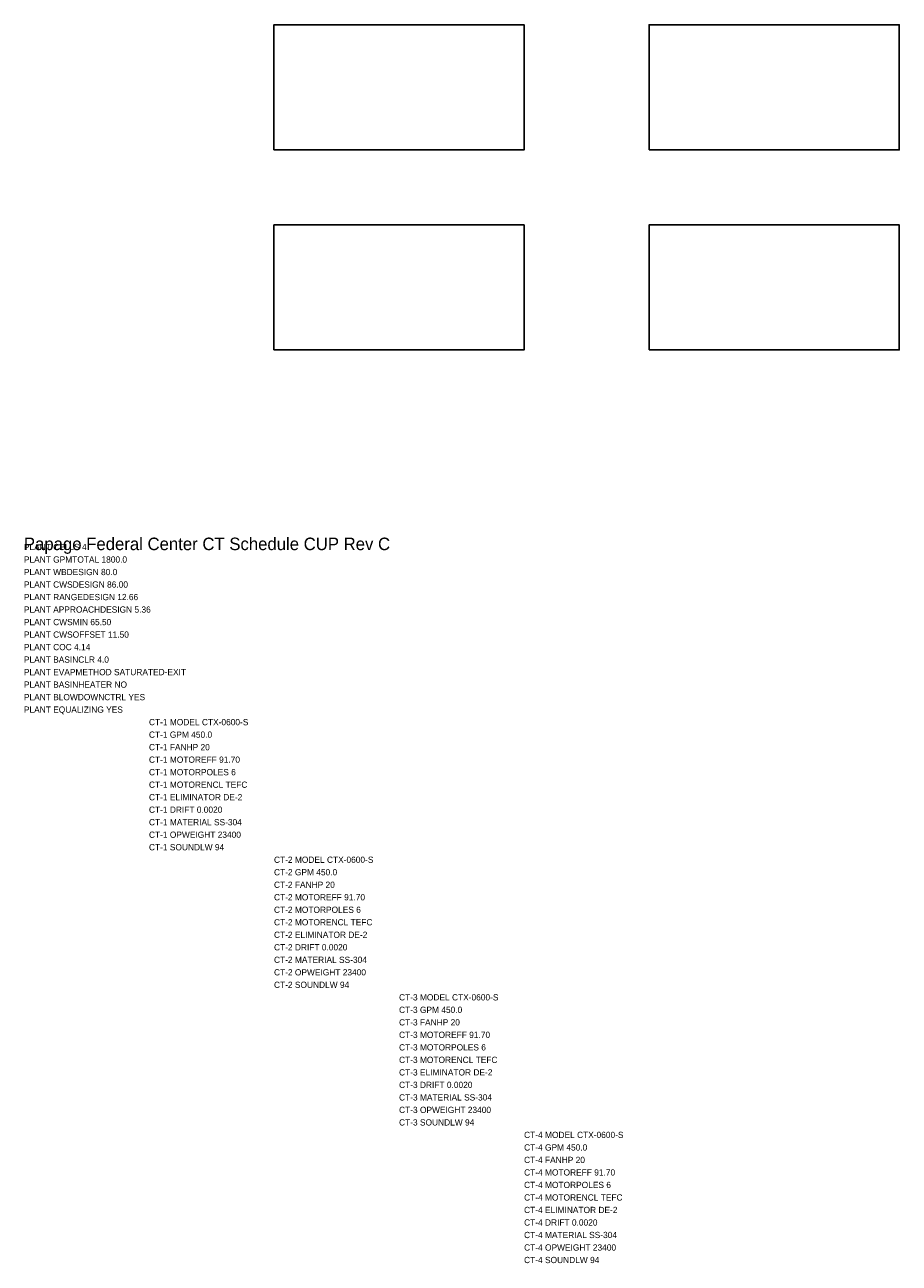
# Model space of a CAD drawing. Header units: metres. Extents: x 0.1 to 70, y -57 to 42.
import ezdxf

# ---------------------------------------------------------------- set-up
doc = ezdxf.new("R2010")
doc.units = ezdxf.units.M
for name, color, linetype in [('G-TBLK', 7, 'Continuous'), ('M-CTWR-PLAN', 7, 'Continuous'), ('M-CTWR-SCHD', 7, 'Continuous')]:
    doc.layers.add(name, color=color, linetype=linetype)

msp = doc.modelspace()

# ---------------------------------------------------------------- linework, layer by layer
at = {"layer": 'M-CTWR-PLAN'}
for points in [[(20, 32), (40, 32), (40, 42), (20, 42)], [(50, 32), (70, 32), (70, 42), (50, 42)], [(20, 16), (40, 16), (40, 26), (20, 26)], [(50, 16), (70, 16), (70, 26), (50, 26)]]:
    msp.add_lwpolyline(points, close=True, dxfattribs=at)

# ---------------------------------------------------------------- texts
at = {"layer": 'G-TBLK'}
msp.add_text('Papago Federal Center CT Schedule CUP Rev C', height=1, dxfattribs=at).set_placement((0, 0))
at = {"layer": 'M-CTWR-SCHD'}
for s, p in [('PLANT CELLS 4', (0, 0)), ('PLANT GPMTOTAL 1800.0', (0, -1)), ('PLANT WBDESIGN 80.0', (0, -2)), ('PLANT CWSDESIGN 86.00', (0, -3)), ('PLANT RANGEDESIGN 12.66', (0, -4)), ('PLANT APPROACHDESIGN 5.36', (0, -5)), ('PLANT CWSMIN 65.50', (0, -6)), ('PLANT CWSOFFSET 11.50', (0, -7)), ('PLANT COC 4.14', (0, -8)), ('PLANT BASINCLR 4.0', (0, -9)), ('PLANT EVAPMETHOD SATURATED-EXIT', (0, -10)), ('PLANT BASINHEATER NO', (0, -11)), ('PLANT BLOWDOWNCTRL YES', (0, -12)), ('PLANT EQUALIZING YES', (0, -13)), ('CT-1 MODEL CTX-0600-S', (10, -14)), ('CT-1 GPM 450.0', (10, -15)), ('CT-1 FANHP 20', (10, -16)), ('CT-1 MOTOREFF 91.70', (10, -17)), ('CT-1 MOTORPOLES 6', (10, -18)), ('CT-1 MOTORENCL TEFC', (10, -19)), ('CT-1 ELIMINATOR DE-2', (10, -20)), ('CT-1 DRIFT 0.0020', (10, -21)), ('CT-1 MATERIAL SS-304', (10, -22)), ('CT-1 OPWEIGHT 23400', (10, -23)), ('CT-1 SOUNDLW 94', (10, -24)), ('CT-2 MODEL CTX-0600-S', (20, -25)), ('CT-2 GPM 450.0', (20, -26)), ('CT-2 FANHP 20', (20, -27)), ('CT-2 MOTOREFF 91.70', (20, -28)), ('CT-2 MOTORPOLES 6', (20, -29)), ('CT-2 MOTORENCL TEFC', (20, -30)), ('CT-2 ELIMINATOR DE-2', (20, -31)), ('CT-2 DRIFT 0.0020', (20, -32)), ('CT-2 MATERIAL SS-304', (20, -33)), ('CT-2 OPWEIGHT 23400', (20, -34)), ('CT-2 SOUNDLW 94', (20, -35)), ('CT-3 MODEL CTX-0600-S', (30, -36)), ('CT-3 GPM 450.0', (30, -37)), ('CT-3 FANHP 20', (30, -38)), ('CT-3 MOTOREFF 91.70', (30, -39)), ('CT-3 MOTORPOLES 6', (30, -40)), ('CT-3 MOTORENCL TEFC', (30, -41)), ('CT-3 ELIMINATOR DE-2', (30, -42)), ('CT-3 DRIFT 0.0020', (30, -43)), ('CT-3 MATERIAL SS-304', (30, -44)), ('CT-3 OPWEIGHT 23400', (30, -45)), ('CT-3 SOUNDLW 94', (30, -46)), ('CT-4 MODEL CTX-0600-S', (40, -47)), ('CT-4 GPM 450.0', (40, -48)), ('CT-4 FANHP 20', (40, -49)), ('CT-4 MOTOREFF 91.70', (40, -50)), ('CT-4 MOTORPOLES 6', (40, -51)), ('CT-4 MOTORENCL TEFC', (40, -52)), ('CT-4 ELIMINATOR DE-2', (40, -53)), ('CT-4 DRIFT 0.0020', (40, -54)), ('CT-4 MATERIAL SS-304', (40, -55)), ('CT-4 OPWEIGHT 23400', (40, -56)), ('CT-4 SOUNDLW 94', (40, -57))]:
    msp.add_text(s, height=0.5, dxfattribs=at).set_placement(p)

doc.saveas('drawing.dxf')
